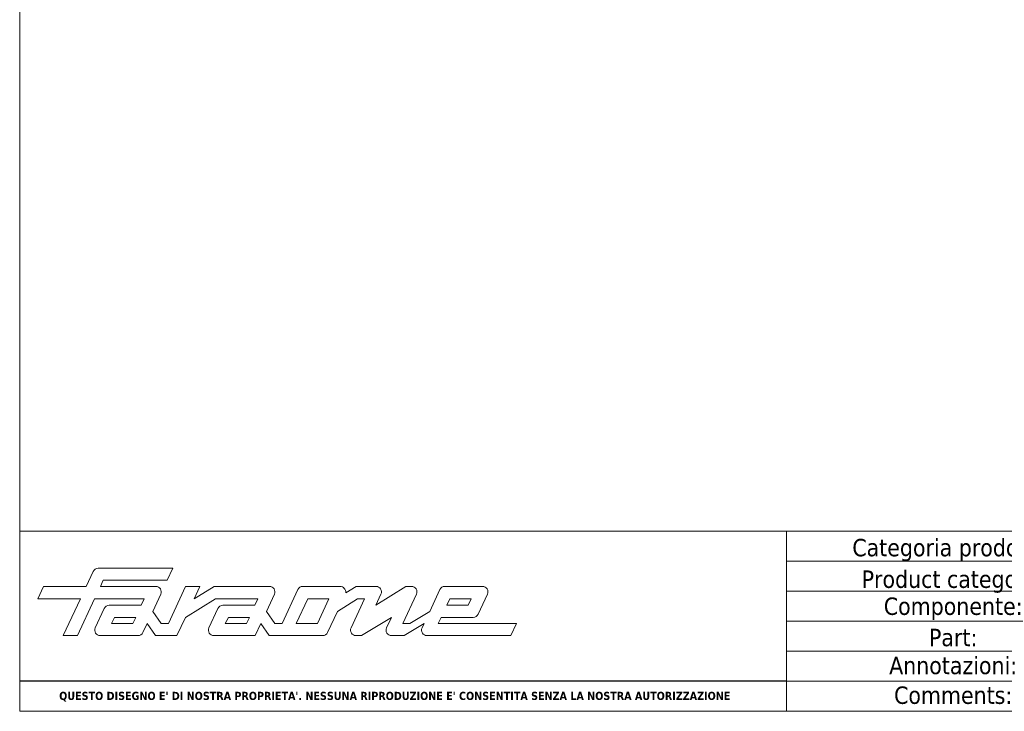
# Model space of a CAD drawing. Header units: millimetres. Extents: x -747 to 4940, y 2360 to 9272.
import ezdxf

# ---------------------------------------------------------------- set-up
doc = ezdxf.new("R2010")
doc.units = ezdxf.units.MM
doc.layers.get('0').update_dxf_attribs({"lineweight": 13})
doc.layers.add('Bordo (ISO)', color=7, linetype='Continuous', lineweight=18)
doc.layers.add('Visibile (ISO)', color=7, linetype='Continuous', lineweight=18)
doc.styles.get("Standard").update_dxf_attribs({"font": 'TAHOMA.TTF'})
doc.styles.add('Testo nota (ISO)', font='TAHOMA.TTF')

# ---------------------------------------------------------------- blocks, each defined once
blk = doc.blocks.new('Cartigli Cart pres')
at = {"layer": 'Visibile (ISO)', "color": 7, "linetype": 'Continuous', "lineweight": 18}
for p, q in [((463.9527689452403, 27.61498518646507), (263.9527689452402, 27.61498518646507)), ((355.9527689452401, 27.61498518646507), (355.9527689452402, 6.014985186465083)), ((355.9527689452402, 24.01498518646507), (395.9527689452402, 24.01498518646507)), ((355.9527689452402, 20.41498518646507), (463.9527689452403, 20.41498518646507)), ((355.9527689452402, 16.81498518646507), (395.9527689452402, 16.81498518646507)), ((355.9527689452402, 13.21498518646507), (463.9527689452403, 13.21498518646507)), ((355.9527689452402, 9.614985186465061), (395.9527689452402, 9.614985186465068)), ((453.952774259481, 6.014985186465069), (263.9527689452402, 6.014985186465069)), ((263.9527689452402, 6.014985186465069), (463.9527689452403, 6.014985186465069))]:
    blk.add_line(p, q, dxfattribs=at)
at = {"layer": 'Visibile (ISO)'}
for p, q in [((263.9527689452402, 27.61498518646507), (263.9527689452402, 6.014985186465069)), ((272.7753661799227, 22.80784764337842), (271.9310439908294, 21.00643808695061)), ((282.3256297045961, 23.18544295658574), (273.3693584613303, 23.18544295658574)), ((281.6490590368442, 21.73277304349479), (282.3256297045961, 23.18544295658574)), ((273.6364493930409, 21.00643808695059), (273.9775304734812, 21.7327730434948)), ((273.9775304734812, 21.7327730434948), (281.6490590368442, 21.73277304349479)), ((266.8204192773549, 21.0064380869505), (266.1214826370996, 19.50735878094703)), ((271.9310439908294, 21.00643808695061), (266.8204192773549, 21.0064380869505)), ((280.2810807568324, 21.00643808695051), (273.6364493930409, 21.00643808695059)), ((283.8552080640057, 20.98909937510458), (281.788846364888, 16.55616871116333)), ((283.874473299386, 21.00643808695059), (283.8552080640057, 20.98909937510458)), ((285.5686957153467, 21.00643808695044), (283.874473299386, 21.00643808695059)), ((287.2741011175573, 21.00643808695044), (284.869759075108, 19.50735878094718)), ((284.869759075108, 19.50735878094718), (285.5686957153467, 21.00643808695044)), ((293.9187324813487, 21.00643808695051), (287.2741011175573, 21.00643808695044)), ((297.3271310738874, 20.62790937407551), (295.4264980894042, 16.55616871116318)), ((302.3932186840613, 21.00643808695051), (297.9215599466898, 21.00643808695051)), ((304.3225636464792, 21.00643808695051), (303.0684920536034, 20.24223821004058)), ((306.7008264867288, 21.00643808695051), (304.3225636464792, 21.00643808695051)), ((310.288686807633, 21.00643808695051), (306.670990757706, 18.73517358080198)), ((310.9615578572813, 21.00643808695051), (310.288686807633, 21.00643808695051)), ((314.3696093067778, 20.62714244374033), (313.1515312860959, 18.00883862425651)), ((319.4828818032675, 21.00643808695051), (314.9643955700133, 21.00643808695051)), ((266.1214826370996, 19.50735878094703), (271.2321073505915, 19.50735878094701)), ((271.2321073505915, 19.50735878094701), (269.1800293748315, 15.10293964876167)), ((270.8854347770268, 15.10293964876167), (272.9375127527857, 19.50735878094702)), ((272.9375127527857, 19.50735878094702), (278.9036359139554, 19.50735878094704)), ((278.9036359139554, 19.50735878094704), (278.5457803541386, 18.73517358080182)), ((279.910104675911, 18.00883862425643), (280.8753000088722, 20.07251816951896)), ((283.8353328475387, 17.28250366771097), (287.4306629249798, 19.50735878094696)), ((287.4306629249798, 19.50735878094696), (292.5412876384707, 19.50735878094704)), ((292.5412876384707, 19.50735878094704), (292.1834320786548, 18.73517358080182)), ((293.5477564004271, 18.00883862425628), (294.5129517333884, 20.07251816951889)), ((297.1319034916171, 16.55616871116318), (298.5074107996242, 19.5073587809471)), ((298.5074107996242, 19.5073587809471), (301.0627231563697, 19.5073587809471)), ((301.0627231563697, 19.5073587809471), (299.6872158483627, 16.55616871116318)), ((302.0691919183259, 18.00883862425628), (304.4735339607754, 19.50735878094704)), ((305.3290324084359, 19.50735878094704), (303.7094418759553, 16.03632054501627)), ((304.4735339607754, 19.50735878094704), (305.3290324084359, 19.50735878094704)), ((306.670990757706, 18.73517358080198), (307.2952892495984, 20.07303941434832)), ((309.9140567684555, 16.55616871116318), (311.5559649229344, 20.07292008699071)), ((315.19242627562, 18.73517358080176), (315.5558733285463, 19.50735878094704)), ((315.5558733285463, 19.50735878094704), (318.1111856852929, 19.50735878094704)), ((318.1111856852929, 19.50735878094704), (317.7533301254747, 18.73517358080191)), ((318.9564492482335, 17.6619573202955), (320.0777415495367, 20.07389173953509)), ((274.1055759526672, 18.35648090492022), (273.0233017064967, 16.03624697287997)), ((278.5457803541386, 18.73517358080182), (274.7000813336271, 18.73517358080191)), ((280.9389394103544, 16.55616871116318), (279.910104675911, 18.00883862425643)), ((287.7432276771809, 18.35648090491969), (286.660953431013, 16.03624697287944)), ((292.1834320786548, 18.73517358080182), (288.337733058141, 18.73517358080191)), ((294.5765911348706, 16.55616871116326), (293.5477564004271, 18.00883862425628)), ((300.8899027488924, 15.4815485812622), (302.0691919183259, 18.00883862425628)), ((313.1515312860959, 18.00883862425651), (310.7695552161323, 16.55616871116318)), ((317.7533301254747, 18.73517358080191), (315.19242627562, 18.73517358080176)), ((274.9728162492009, 16.55616871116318), (275.3083058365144, 17.28250366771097)), ((277.5281286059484, 16.55616871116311), (274.9728162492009, 16.55616871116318)), ((275.3083058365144, 17.28250366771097), (277.8692096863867, 17.28250366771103)), ((277.8692096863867, 17.28250366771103), (277.5281286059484, 16.55616871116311)), ((278.730510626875, 15.48095623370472), (279.2335340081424, 16.55616871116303)), ((279.2335340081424, 16.55616871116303), (280.262368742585, 15.1029396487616)), ((281.788846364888, 16.55616871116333), (280.9389394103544, 16.55616871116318)), ((282.8176810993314, 15.10293964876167), (283.8353328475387, 17.28250366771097)), ((288.6104679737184, 16.55616871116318), (289.0074639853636, 17.28250366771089)), ((291.1657803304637, 16.55616871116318), (288.6104679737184, 16.55616871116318)), ((289.0074639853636, 17.28250366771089), (291.5068614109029, 17.28250366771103)), ((291.5068614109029, 17.28250366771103), (291.1657803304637, 16.55616871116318)), ((292.1946150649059, 15.10293964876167), (292.8711857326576, 16.55616871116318)), ((292.8711857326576, 16.55616871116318), (293.9000204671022, 15.10293964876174)), ((295.4264980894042, 16.55616871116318), (294.5765911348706, 16.55616871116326)), ((299.6872158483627, 16.55616871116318), (297.1319034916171, 16.55616871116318)), ((304.9767683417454, 15.1029396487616), (308.5497324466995, 17.28250366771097)), ((308.5497324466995, 17.28250366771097), (307.9698862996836, 16.03554160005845)), ((310.7695552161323, 16.55616871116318), (309.9140567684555, 16.55616871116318)), ((310.0929845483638, 15.10293964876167), (312.4749606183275, 16.55616871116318)), ((312.4749606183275, 16.55616871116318), (312.231445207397, 16.03791796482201)), ((314.1803660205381, 16.55616871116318), (314.515855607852, 17.28250366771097)), ((323.5517084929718, 16.55616871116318), (314.1803660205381, 16.55616871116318)), ((314.515855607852, 17.28250366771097), (318.3615895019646, 17.28250366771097)), ((322.8751378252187, 15.1029396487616), (323.5517084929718, 16.55616871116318)), ((269.1800293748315, 15.10293964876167), (270.8854347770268, 15.10293964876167)), ((273.6178070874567, 15.10293964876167), (278.1363210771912, 15.10293964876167)), ((280.262368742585, 15.1029396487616), (282.8176810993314, 15.10293964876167)), ((287.2554588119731, 15.10293964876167), (292.1946150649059, 15.10293964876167)), ((293.9000204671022, 15.10293964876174), (300.2954364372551, 15.10293964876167)), ((304.3039129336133, 15.10293964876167), (304.9767683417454, 15.1029396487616)), ((308.5647201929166, 15.10293964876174), (310.0929845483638, 15.10293964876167)), ((312.8251682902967, 15.10293964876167), (322.8751378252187, 15.1029396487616))]:
    blk.add_line(p, q, dxfattribs=at)
at = {"layer": 'Visibile (ISO)', "color": 7, "linetype": 'Continuous', "lineweight": 25}
blk.add_line((355.9527689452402, 9.614985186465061), (263.9527689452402, 9.614985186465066), dxfattribs=at)
at = {"layer": 'Visibile (ISO)'}
for centre, radius, start, end in [((273.3693584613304, 22.52944295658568), 0.656000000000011, 90, 154.8874739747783), ((280.2810807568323, 20.35043808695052), 0.6560000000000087, 334.9342253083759, 90), ((293.9187324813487, 20.35043808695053), 0.6559999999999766, 334.9342253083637, 90), ((297.9215599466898, 20.3504380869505), 0.6560000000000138, 90, 154.9774754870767), ((302.3767240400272, 20.31141549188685), 0.6952182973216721, 354.2893674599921, 88.64048144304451), ((306.7008264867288, 20.35043808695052), 0.6559999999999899, 334.9844744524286, 90), ((310.9615578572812, 20.35043808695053), 0.6559999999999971, 334.9729728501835, 90), ((314.9643955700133, 20.35043808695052), 0.6560000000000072, 90, 155.0513761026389), ((319.4828818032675, 20.35043808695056), 0.65599999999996, 335.0665962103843, 90), ((274.7000813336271, 18.07917358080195), 0.6559999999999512, 90, 154.993278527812), ((288.337733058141, 18.07917358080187), 0.6560000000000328, 90, 154.9932785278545), ((318.3615895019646, 17.93850366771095), 0.6559999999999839, 270, 335.0665962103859), ((273.6178070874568, 15.75893964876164), 0.6559999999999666, 154.9932785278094, 270), ((278.1363210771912, 15.75893964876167), 0.6560000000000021, 270, 334.9281025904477), ((287.2554588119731, 15.75893964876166), 0.6559999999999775, 154.9932785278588, 270), ((300.2954364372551, 15.75893964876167), 0.6560000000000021, 270, 334.9852074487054), ((304.3039129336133, 15.75893964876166), 0.6559999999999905, 154.9861877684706, 270), ((308.5647201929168, 15.75893964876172), 0.65599999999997, 155.0612404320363, 270), ((312.8251682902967, 15.75893964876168), 0.6559999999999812, 154.8321298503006, 270)]:
    blk.add_arc(centre, radius, start, end, dxfattribs=at)
at = {"layer": 'Visibile (ISO)', "char_height": 2.089644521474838, "attachment_point": 5, "line_spacing_factor": 0.3468810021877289, "style": 'Testo nota (ISO)'}
for s, insert in [('\\fTahoma|b0|i0;\\H2.0896;Categoria prodotto:', (375.9527689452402, 25.36367667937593)), ('\\fTahoma|b0|i0;\\H2.0896;{\\fTahoma|b0|i0;\\H2.0896;Product category:}', (375.9527689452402, 21.57188943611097)), ('\\fTahoma|b0|i0;\\H2.0896;Componente:', (375.9527689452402, 18.33194832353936)), ('\\fTahoma|b0|i0;\\H2.0896;Part:', (375.9527689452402, 14.85334184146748)), ('\\fTahoma|b0|i0;\\H2.0896;Annotazioni:', (375.9527689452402, 11.49681477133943)), ('\\fTahoma|b0|i0;\\H2.0896;Comments:', (375.9527689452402, 7.931648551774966))]:
    blk.add_mtext(s, dxfattribs=dict(at, insert=insert))
at = {"layer": 'Visibile (ISO)', "color": 7, "insert": (308.9527689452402, 7.769019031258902), "char_height": 0.975167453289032, "attachment_point": 5}
blk.add_mtext("\\fTahoma|b1|i0;\\H0.9752;QUESTO DISEGNO E' DI NOSTRA PROPRIETA'. NESSUNA RIPRODUZIONE E' CONSENTITA SENZA LA NOSTRA AUTORIZZAZIONE", dxfattribs=at)
at = {"layer": 'Visibile (ISO)', "style": 'Testo nota (ISO)'}
for tag, p, height in [('Categoria_001', (424.057768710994, 22.47898512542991), 3.00000011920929), ('Componente_001', (422.1165189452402, 15.56498518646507), 2.5), ('Annotazioni_001', (418.0124684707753, 8.714985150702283), 1.800000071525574)]:
    blk.add_attdef(tag, p, '', height=height, dxfattribs=at)
blk = doc.blocks.new('Bordi bordo pres')
at = {"layer": 'Bordo (ISO)'}
for p, q in [((5.000000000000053, 4.999999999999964), (5.000000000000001, 292)), ((205, 4.999999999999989), (5.000000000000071, 4.999999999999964))]:
    blk.add_line(p, q, dxfattribs=at)

msp = doc.modelspace()

# ---------------------------------------------------------------- block references
at = {"xscale": 2, "yscale": 2, "zscale": 2}
for name, p in [('Bordi bordo pres', (-757.30193350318, 8687.58842917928)), ('Cartigli Cart pres', (-1275.20747139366, 8685.558458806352))]:
    msp.add_blockref(name, p, dxfattribs=at)

doc.saveas('drawing.dxf')
